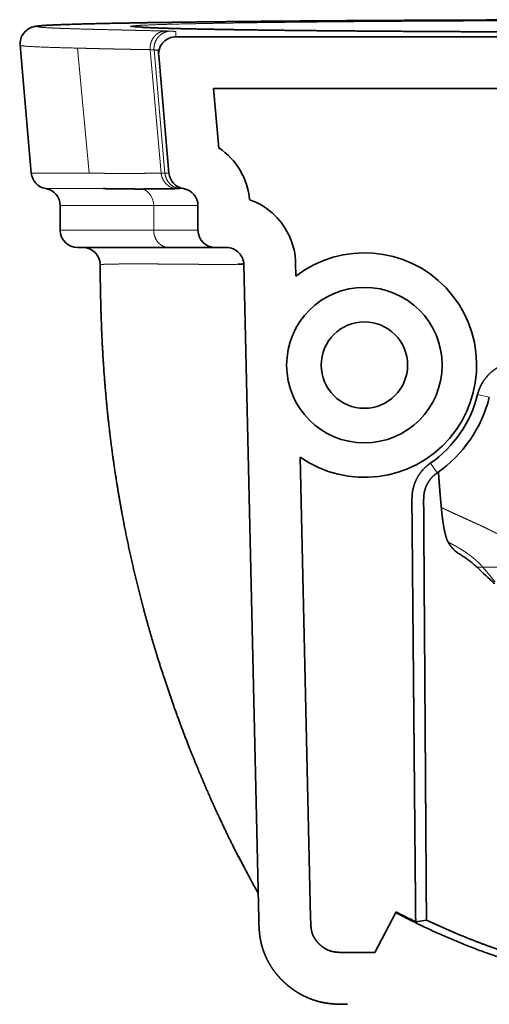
# Model space of a CAD drawing. Extents: x 25 to 383, y 51 to 280.
# Tile 7 of 11: x 307 to 334, y 199 to 256. Entities that reach past the tile are written whole.
import ezdxf

# ---------------------------------------------------------------- set-up
doc = ezdxf.new("R2010")
doc.units = 0
doc.layers.get('0').update_dxf_attribs({"lineweight": 13})

# ---------------------------------------------------------------- blocks, each defined once
blk = doc.blocks.new('BLOCK77')
at = {"color": 7, "lineweight": 35}
for p, q in [((-186.39, -39.44), (-189.63, -2.47)), ((-142.36, 0), (0, 0)), ((-146.55, -39.44), (-149.33, -7.61)), ((0, -15), (-133.63, -15)), ((-146.53, -61), (-173, -61)), ((-120.56, -255.29), (-124.89, -65.88)), ((-108.61, -121.67), (-105.57, -254.94))]:
    blk.add_line(p, q, dxfattribs=at)
at = {"color": 7, "lineweight": 35, "ltscale": 0.054566}
blk.add_line((-144.54, 0), (-142.36, 0), dxfattribs=at)
at = {"color": 7, "lineweight": 13}
for p, q in [((-169.65, -39.44), (-173.04, -3.27)), ((-152, -3.73), (-148.8, -39.45)), ((-150.87, -3.8), (-147.71, -39.44)), ((-178, -48.87), (-150.96, -48.87)), ((-178, -56), (-150.96, -56))]:
    blk.add_line(p, q, dxfattribs=at)
at = {"color": 7, "lineweight": 35, "ltscale": 0.054568}
blk.add_line((-149.33, -7.61), (-149.52, -5.44), dxfattribs=at)
at = {"color": 7, "lineweight": 35, "ltscale": 0.431303}
blk.add_line((-133.63, -15), (-132.13, -32.19), dxfattribs=at)
at = {"color": 7, "lineweight": 13, "ltscale": 0.369652}
blk.add_line((-171.61, -39.44), (-186.39, -39.44), dxfattribs=at)
at = {"color": 7, "lineweight": 13, "ltscale": 0.048922}
blk.add_line((-169.65, -39.44), (-171.61, -39.44), dxfattribs=at)
at = {"color": 7, "lineweight": 13, "ltscale": 0.002832}
blk.add_line((-147.6, -39.44), (-147.71, -39.44), dxfattribs=at)
at = {"color": 7, "lineweight": 13, "ltscale": 0.02628}
blk.add_line((-146.55, -39.44), (-147.6, -39.44), dxfattribs=at)
at = {"color": 7, "lineweight": 13, "ltscale": 0.363445}
blk.add_line((-182.2, -43.94), (-167.67, -43.94), dxfattribs=at)
at = {"color": 7, "lineweight": 13, "ltscale": 0.049494}
blk.add_line((-167.67, -43.94), (-165.69, -43.94), dxfattribs=at)
at = {"color": 7, "lineweight": 13, "ltscale": 0.002866}
blk.add_line((-143.57, -43.94), (-143.46, -43.94), dxfattribs=at)
at = {"color": 7, "lineweight": 13, "ltscale": 0.027839}
blk.add_line((-143.46, -43.94), (-142.35, -43.94), dxfattribs=at)
at = {"color": 7, "lineweight": 35, "ltscale": 0.178084}
for p, q in [((-178, -56), (-178, -48.87)), ((-138.15, -56), (-138.15, -48.87))]:
    blk.add_line(p, q, dxfattribs=at)
at = {"color": 7, "lineweight": 13, "ltscale": 0.320164}
blk.add_line((-150.96, -48.87), (-138.15, -48.87), dxfattribs=at)
at = {"color": 7, "lineweight": 13, "ltscale": 0.178084}
blk.add_line((-150.96, -56), (-150.96, -48.87), dxfattribs=at)
at = {"color": 7, "lineweight": 13, "ltscale": 0.320165}
blk.add_line((-138.15, -56), (-150.96, -56), dxfattribs=at)
at = {"color": 7, "lineweight": 35, "ltscale": 0.337851}
blk.add_line((-133.02, -61), (-146.53, -61), dxfattribs=at)
at = {"color": 7, "lineweight": 35, "ltscale": 0.081576}
blk.add_line((-133.15, -61), (-129.89, -61), dxfattribs=at)
at = {"color": 7, "lineweight": 35, "ltscale": 0.000485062}
blk.add_line((-133.02, -61), (-133.04, -61), dxfattribs=at)
at = {"color": 7, "lineweight": 35, "ltscale": 0.060814}
blk.add_line((-132.32, -61), (-129.89, -61), dxfattribs=at)
at = {"color": 7, "lineweight": 13, "ltscale": 0.000153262}
blk.add_line((-166.45, -65.98), (-166.44, -65.99), dxfattribs=at)
at = {"color": 7, "lineweight": 35, "ltscale": 4.51571e-05}
blk.add_line((-166.45, -65.98), (-166.45, -65.98), dxfattribs=at)
at = {"color": 7, "lineweight": 35, "ltscale": 0.003892}
blk.add_line((-166.43, -68.47), (-166.44, -68.31), dxfattribs=at)
at = {"color": 7, "lineweight": 35, "ltscale": 0.092268}
blk.add_line((-109.89, -65.54), (-109.81, -69.23), dxfattribs=at)
at = {"color": 7, "lineweight": 13, "ltscale": 0.086985}
blk.add_line((-57.24, -103.48), (-53.86, -104.32), dxfattribs=at)
at = {"color": 7, "lineweight": 13, "ltscale": 0.085311}
blk.add_line((-70.92, -123.42), (-68.98, -126.23), dxfattribs=at)
at = {"color": 7, "lineweight": 13, "ltscale": 0.042473}
blk.add_line((-55.7, -153.52), (-57.4, -153.52), dxfattribs=at)
at = {"color": 7, "lineweight": 13, "ltscale": 0.137149}
blk.add_line((-52.16, -157.71), (-55.7, -153.52), dxfattribs=at)
at = {"color": 7, "lineweight": 13, "ltscale": 0.349474}
blk.add_line((-55.7, -153.52), (-41.72, -153.52), dxfattribs=at)
at = {"color": 7, "lineweight": 35, "ltscale": 0.32615}
blk.add_line((-80.95, -253.46), (-87.03, -265), dxfattribs=at)
at = {"color": 7, "lineweight": 35, "ltscale": 0.006551}
blk.add_line((-80.82, -253.22), (-80.95, -253.46), dxfattribs=at)
at = {"color": 7, "lineweight": 35, "ltscale": 0.078855}
blk.add_line((-75.16, -256.11), (-72.04, -255.61), dxfattribs=at)
at = {"color": 7, "lineweight": 35, "ltscale": 0.006833}
blk.add_line((-72.04, -255.61), (-72.05, -255.33), dxfattribs=at)
at = {"color": 7, "lineweight": 35, "ltscale": 0.197506}
blk.add_line((-94.93, -265), (-87.03, -265), dxfattribs=at)
at = {"color": 7, "lineweight": 35, "ltscale": 0.002594}
blk.add_line((-95.02, -279.95), (-94.93, -280), dxfattribs=at)
at = {"color": 7, "lineweight": 35}
for radius in [22.5, 12.5]:
    blk.add_circle((-90.01, -95.01), radius, dxfattribs=at)
at = {"color": 7, "lineweight": 13}
for centre, radius, start, end in [((-157.54, -18.88), 21.96, 79.4686, 89.9754), ((-148.23, -50.69), 52.38, 87.5102, 89.1599), ((-153.52, -36.09), 32.4, 85.2955, 87.3053), ((-147.31, -119.13), 79.7, 90.2914, 91.0713), ((-171.45, -66), 5, 0.0909, 3.0074), ((-166.43, -65.97), 0.0227, 223.8732, 265.5808), ((-128.66, 27.23), 93.1, 270.643, 271.2211)]:
    blk.add_arc(centre, radius, start, end, dxfattribs=at)
at = {"color": 7, "lineweight": 35}
for centre, radius, start, end in [((-144.54, -5), 5, 90.0014, 180.032), ((-144.54, -5), 5, 180.0311, 184.9839), ((-143.15, -48.87), 20, 4.9768, 56.5511), ((-181.41, -39), 5, 184.9999, 260.9002), ((-141.57, -39), 5, 185, 260.8996), ((-183, -48.87), 5, 0, 80.8999), ((-143.17, -124.34), 80.41, 90.2876, 91.0658), ((-143.15, -48.87), 5, 0, 80.8996), ((-129.89, -66), 20, 45.6631, 70.5449), ((-129.89, -66), 20, 1.302, 45.6649), ((-173, -56), 5, 180, 270), ((-133.15, -56), 5, 180, 270), ((-171.45, -66), 5, 0.206, 89.9642), ((-129.89, -66), 5, 45.6672, 90.0001), ((-129.89, -66), 5, 1.3033, 45.6691), ((-90.01, -95.01), 32.5, 235.1008, 127.5152), ((336.02, -64.61), 502.47, 180.1566, 180.4401), ((-105.71, -67.45), 60.73, 179.8867, 180.81), ((-90.42, -95.37), 34.16, 304.8022, 346.26), ((-90.42, -95.26), 37.67, 304.6922, 346.0733), ((-75.04, -172.38), 25.83, 46.9263, 48.2961), ((-74.87, -172.2), 25.58, 46.9183, 48.0369), ((-1100.65, -1270.39), 1528.32, 46.69182, 46.95211), ((143.53, -99.87), 302.87, 206.9466, 208.3684), ((95.53, -126.08), 248.18, 208.8197, 209.3799), ((23.77, -54.71), 224.39, 242.2161, 243.8395)]:
    blk.add_arc(centre, radius, start, end, dxfattribs=at)
at = {"color": 7, "lineweight": 13}
blk.add_ellipse((-155.38, -48.87), major_axis=(0, -5), ratio=0.884484, start_param=1.570924, end_param=2.88313, dxfattribs=at)
at = {"color": 7, "lineweight": 35}
for points, degree, knots in [([(0, 4.95), (-0.85, 4.95), (-2.54, 4.95), (-5.09, 4.95), (-7.63, 4.95), (-10.17, 4.95), (-12.71, 4.95), (-15.24, 4.94), (-17.77, 4.94), (-20.29, 4.94), (-22.81, 4.94), (-25.33, 4.93), (-27.84, 4.93), (-30.34, 4.92), (-32.83, 4.92), (-35.31, 4.91), (-37.79, 4.91), (-40.25, 4.9), (-42.7, 4.9), (-45.15, 4.89), (-47.58, 4.88), (-50, 4.88), (-52.41, 4.87), (-54.8, 4.86), (-57.19, 4.85), (-59.55, 4.84), (-61.91, 4.84), (-64.24, 4.83), (-66.57, 4.82), (-68.87, 4.81), (-71.17, 4.8), (-73.44, 4.79), (-75.7, 4.78), (-77.94, 4.77), (-80.16, 4.75), (-82.36, 4.74), (-84.55, 4.73), (-86.71, 4.72), (-88.86, 4.71), (-90.99, 4.69), (-93.09, 4.68), (-95.18, 4.67), (-97.25, 4.65), (-99.29, 4.64), (-101.32, 4.63), (-103.32, 4.61), (-105.31, 4.6), (-107.27, 4.58), (-109.2, 4.57), (-111.12, 4.55), (-113.02, 4.54), (-114.89, 4.52), (-116.74, 4.5), (-118.56, 4.49), (-120.36, 4.47), (-122.14, 4.46), (-123.9, 4.44), (-125.63, 4.42), (-127.34, 4.4), (-129.03, 4.39), (-130.69, 4.37), (-132.32, 4.35), (-133.94, 4.33), (-135.53, 4.32), (-137.09, 4.3), (-138.63, 4.28), (-140.14, 4.26), (-141.63, 4.24), (-143.1, 4.22), (-144.54, 4.2), (-145.95, 4.18), (-147.35, 4.16), (-148.71, 4.15), (-150.05, 4.13), (-151.37, 4.11), (-152.66, 4.09), (-153.92, 4.07), (-155.16, 4.05), (-156.38, 4.02), (-157.57, 4), (-158.73, 3.98), (-159.87, 3.96), (-160.99, 3.94), (-162.08, 3.92), (-163.14, 3.9), (-164.18, 3.88), (-165.19, 3.86), (-166.18, 3.84), (-167.14, 3.81), (-168.08, 3.79), (-168.99, 3.77), (-169.87, 3.75), (-170.74, 3.73), (-171.57, 3.71), (-172.38, 3.68), (-173.17, 3.66), (-173.93, 3.64), (-174.67, 3.62), (-175.38, 3.59), (-176.06, 3.57), (-176.72, 3.55), (-177.36, 3.53), (-177.97, 3.5), (-178.56, 3.48), (-179.12, 3.46), (-179.66, 3.43), (-180.17, 3.41), (-180.66, 3.39), (-181.13, 3.36), (-181.57, 3.34), (-181.99, 3.32), (-182.38, 3.29), (-182.76, 3.27), (-183.15, 3.24), (-183.57, 3.21), (-184, 3.17), (-184.4, 3.13), (-184.82, 3.07), (-185.31, 3), (-185.93, 2.86), (-187.16, 2.42), (-189.08, 0.95), (-189.74, -1.18), (-189.63, -2.47)], 3, [0, 0, 0, 0, 2.542089, 5.085657, 7.627975, 10.168783, 12.706543, 15.240865, 17.771089, 20.296563, 22.816638, 25.330679, 27.838056, 30.338149, 32.830346, 35.314044, 37.788647, 40.25357, 42.70827, 45.152148, 47.584655, 50.005248, 52.413401, 54.808595, 57.190325, 59.558096, 61.911481, 64.249958, 66.573069, 68.880366, 71.171415, 73.445792, 75.703088, 77.942905, 80.164905, 82.368671, 84.553841, 86.720068, 88.86702, 90.994373, 93.101821, 95.189067, 97.255939, 99.30207, 101.32721, 103.331114, 105.313541, 107.274258, 109.213036, 111.129654, 113.024004, 114.895778, 116.744777, 118.570816, 120.373714, 122.153305, 123.909431, 125.641947, 127.350929, 129.036036, 130.69714, 132.334123, 133.946869, 135.535274, 137.099235, 138.63866, 140.153715, 141.644066, 143.109637, 144.550354, 145.966152, 147.356969, 148.722748, 150.063437, 151.379487, 152.670362, 153.936025, 155.17644, 156.391575, 157.581403, 158.7459, 159.885045, 160.999574, 162.088726, 163.152488, 164.190851, 165.203808, 166.191358, 167.1535, 168.090234, 169.00258, 169.889528, 170.751079, 171.587232, 172.399085, 173.185551, 173.946632, 174.682329, 175.394158, 176.080613, 176.741697, 177.37741, 177.990346, 178.577926, 179.140151, 179.677019, 180.191555, 180.680748, 181.147557, 181.589031, 182.009423, 182.404491, 182.780529, 183.131265, 183.597959, 184.028018, 184.429264, 184.815493, 185.29537, 185.929341, 186.701103, 189.201228, 192.883483, 192.883483, 192.883483, 192.883483]), ([(0, 1.34), (-3.84, 1.34), (-7.69, 1.34), (-11.53, 1.35), (-19.11, 1.35), (-26.7, 1.37), (-30.44, 1.37), (-41.89, 1.4), (-53.34, 1.44), (-61.05, 1.47), (-76.83, 1.56), (-92.62, 1.67), (-100.7, 1.74), (-112.6, 1.85), (-124.5, 2.01), (-128.32, 2.07), (-133.89, 2.16), (-139.46, 2.27), (-141.21, 2.31), (-143.99, 2.37), (-146.77, 2.45), (-147.81, 2.48), (-149.4, 2.53), (-151, 2.59), (-151.56, 2.61), (-152.37, 2.65), (-153.18, 2.69), (-153.44, 2.7), (-153.78, 2.72), (-154.12, 2.74), (-154.21, 2.74), (-154.32, 2.75), (-154.44, 2.76), (-154.47, 2.76), (-154.52, 2.77), (-154.58, 2.77), (-154.6, 2.77), (-154.62, 2.77), (-154.65, 2.78), (-154.66, 2.78), (-154.67, 2.78), (-154.68, 2.78), (-154.68, 2.78), (-154.68, 2.78), (-154.69, 2.78)], 5, [0, 0, 0, 0, 0, 0, 19.212592, 19.212592, 19.212592, 37.928944, 37.928944, 37.928944, 76.463016, 76.463016, 76.463016, 116.858236, 116.858236, 116.858236, 135.967655, 135.967655, 135.967655, 144.707272, 144.707272, 144.707272, 149.891539, 149.891539, 149.891539, 152.682483, 152.682483, 152.682483, 153.961351, 153.961351, 153.961351, 154.393335, 154.393335, 154.393335, 154.547623, 154.547623, 154.547623, 154.654141, 154.654141, 154.654141, 154.682212, 154.682212, 154.682212, 154.701911, 154.701911, 154.701911, 154.701911, 154.701911, 154.701911]), ([(-149.52, -3.96), (-149.54, -3.77), (-149.54, -3.51), (-149.54, -3.75), (-149.54, -3.84), (-149.54, -3.93), (-149.54, -4.01), (-149.54, -4.07), (-149.54, -4.14), (-149.54, -4.2), (-149.54, -4.27), (-149.54, -4.34), (-149.54, -4.4), (-149.54, -4.47), (-149.54, -4.54), (-149.54, -4.6), (-149.54, -4.67), (-149.54, -4.74), (-149.54, -4.8), (-149.54, -4.87), (-149.54, -4.94), (-149.54, -4.98), (-149.54, -5)], 3, [0, 0, 0, 0, 0.3226, 0.437459, 0.530137, 0.622815, 0.689164, 0.755513, 0.821862, 0.888211, 0.95456, 1.020909, 1.087258, 1.153607, 1.22027, 1.286932, 1.353595, 1.420257, 1.486919, 1.553582, 1.620244, 1.686907, 1.686907, 1.686907, 1.686907]), ([(-165.69, -43.94), (-165.47, -43.94), (-165.26, -43.94), (-165.08, -43.95), (-164.66, -43.96), (-164.24, -43.97), (-164.03, -43.97), (-163.62, -43.98), (-163.21, -43.98), (-163, -43.99), (-162.6, -44), (-162.19, -44), (-161.99, -44), (-160.94, -44.02), (-159.9, -44.03), (-159.22, -44.04), (-157.98, -44.04), (-156.73, -44.05), (-156.32, -44.05), (-155.51, -44.05), (-154.69, -44.05), (-154.27, -44.05), (-153.45, -44.05), (-152.62, -44.04), (-152.16, -44.04), (-150.89, -44.03), (-149.61, -44.02), (-148.73, -44.01), (-147.4, -43.99), (-146.04, -43.97), (-145.59, -43.96), (-145.13, -43.96), (-144.67, -43.95)], 5, [0, 0, 0, 0, 0, 0, 4.377269, 4.377269, 4.377269, 8.598003, 8.598003, 8.598003, 12.814723, 12.814723, 12.814723, 17.031443, 17.031443, 17.031443, 34.518132, 34.518132, 34.518132, 42.944547, 42.944547, 42.944547, 51.376917, 51.376917, 51.376917, 59.62053, 59.62053, 59.62053, 76.543456, 76.543456, 76.543456, 85.053626, 85.053626, 85.053626, 85.053626, 85.053626, 85.053626]), ([(-166.44, -68.31), (-166.43, -68.6), (-166.43, -69.19), (-166.42, -70.07), (-166.41, -70.96), (-166.4, -71.85), (-166.38, -72.72), (-166.37, -73.58), (-166.35, -74.43), (-166.33, -75.29), (-166.31, -76.14), (-166.29, -76.97), (-166.27, -77.78), (-166.25, -78.5), (-166.24, -79.14), (-166.22, -79.67), (-166.2, -80.21), (-166.18, -80.8), (-166.16, -81.45), (-166.13, -82.23), (-166.1, -83.09), (-166.07, -84.03), (-166.03, -84.98), (-165.99, -85.94), (-165.94, -86.92), (-165.9, -87.91), (-165.85, -88.92), (-165.79, -89.94), (-165.73, -90.99), (-165.67, -92.05), (-165.61, -93.13), (-165.54, -94.18), (-165.48, -95.16), (-165.41, -96.09), (-165.35, -96.98), (-165.28, -97.88), (-165.22, -98.68), (-165.17, -99.38), (-165.12, -99.98), (-165.07, -100.59), (-165.02, -101.2), (-164.97, -101.82), (-164.92, -102.44), (-164.86, -103.07), (-164.81, -103.7), (-164.75, -104.35), (-164.69, -105.01), (-164.62, -105.67), (-164.56, -106.33), (-164.5, -107), (-164.43, -107.67), (-164.36, -108.34), (-164.3, -108.96), (-164.23, -109.57), (-164.17, -110.17), (-164.1, -110.84), (-164.03, -111.51), (-163.95, -112.18), (-163.87, -112.85), (-163.8, -113.53), (-163.72, -114.21), (-163.63, -114.94), (-163.54, -115.7), (-163.44, -116.51), (-163.33, -117.33), (-163.23, -118.15), (-163.12, -118.97), (-163.01, -119.8), (-162.9, -120.64), (-162.77, -121.57), (-162.63, -122.59), (-162.46, -123.78), (-162.27, -125.06), (-162.07, -126.41), (-161.86, -127.78), (-161.66, -129.04), (-161.47, -130.21), (-161.3, -131.27), (-161.12, -132.33), (-160.93, -133.41), (-160.74, -134.49), (-160.55, -135.59), (-160.35, -136.68), (-160.17, -137.7), (-160, -138.61), (-159.85, -139.41), (-159.7, -140.21), (-159.54, -141.01), (-159.39, -141.81), (-159.23, -142.62), (-159.07, -143.44), (-158.9, -144.25), (-158.73, -145.08), (-158.56, -145.9), (-158.39, -146.73), (-158.22, -147.55), (-158.04, -148.39), (-157.86, -149.22), (-157.68, -150.05), (-157.49, -150.89), (-157.25, -151.96), (-156.96, -153.26), (-156.6, -154.78), (-156.24, -156.3), (-155.87, -157.83), (-155.5, -159.36), (-155.11, -160.89), (-154.72, -162.43), (-154.32, -163.96), (-153.97, -165.27), (-153.68, -166.36), (-153.45, -167.22), (-153.22, -168.07), (-152.98, -168.93), (-152.74, -169.78), (-152.5, -170.64), (-152.26, -171.49), (-152.02, -172.34), (-151.77, -173.19), (-151.53, -174.04), (-151.28, -174.89), (-151.03, -175.73), (-150.77, -176.58), (-150.52, -177.42), (-150.26, -178.26), (-149.98, -179.18), (-149.67, -180.19), (-149.32, -181.28), (-148.98, -182.36), (-148.62, -183.47), (-148.26, -184.6), (-147.88, -185.76), (-147.5, -186.9), (-147.11, -188.05), (-146.73, -189.18), (-146.34, -190.31), (-145.95, -191.43), (-145.55, -192.58), (-145.13, -193.76), (-144.7, -194.97), (-144.26, -196.17), (-143.83, -197.35), (-143.41, -198.5), (-142.99, -199.63), (-142.57, -200.75), (-142.14, -201.86), (-141.72, -202.96), (-141.3, -204.05), (-140.88, -205.13), (-140.48, -206.15), (-140.1, -207.1), (-139.74, -208), (-139.39, -208.89), (-139.03, -209.77), (-138.67, -210.64), (-138.31, -211.51), (-137.96, -212.37), (-137.61, -213.2), (-137.28, -214), (-136.95, -214.77), (-136.63, -215.53), (-136.3, -216.29), (-135.98, -217.04), (-135.66, -217.79), (-135.33, -218.53), (-135.02, -219.25), (-134.71, -219.95), (-134.41, -220.64), (-134.1, -221.31), (-133.8, -221.99), (-133.5, -222.66), (-133.2, -223.32), (-132.89, -223.99), (-132.6, -224.64), (-132.3, -225.27), (-132.02, -225.89), (-131.73, -226.51), (-131.44, -227.12), (-131.15, -227.73), (-130.86, -228.34), (-130.58, -228.95), (-130.28, -229.57), (-129.97, -230.22), (-129.64, -230.88), (-129.32, -231.54), (-128.95, -232.3), (-128.54, -233.14), (-128.14, -233.93), (-127.81, -234.6), (-127.55, -235.13), (-127.28, -235.65), (-127.02, -236.18), (-126.75, -236.69), (-126.48, -237.23), (-126.25, -237.68), (-125.72, -238.69), (-126.2, -237.77), (-126.46, -237.12)], 3, [0, 0, 0, 0, 0.873384, 1.763332, 2.638627, 3.547914, 4.41545, 5.262292, 6.117447, 6.971239, 7.845694, 8.664042, 9.460658, 10.294431, 10.822459, 11.364523, 11.898847, 12.432682, 13.144683, 13.855807, 14.775315, 15.709391, 16.668356, 17.62606, 18.607927, 19.60459, 20.610948, 21.62965, 22.6848, 23.751768, 24.826006, 25.913578, 26.90469, 27.793263, 28.693078, 29.596049, 30.498154, 31.098577, 31.698652, 32.311323, 32.923625, 33.546686, 34.169361, 34.799572, 35.429404, 36.087174, 36.744547, 37.409284, 38.073595, 38.746711, 39.419402, 40.10085, 40.781881, 41.272221, 41.935194, 42.604182, 43.279399, 43.954167, 44.635996, 45.317376, 46.005258, 46.692703, 47.50093, 48.317181, 49.13986, 49.968003, 50.80323, 51.637803, 52.479592, 53.328835, 54.449053, 55.583907, 56.940204, 58.311675, 59.693914, 61.087738, 62.151918, 63.22578, 64.308315, 65.400837, 66.502255, 67.61132, 68.726872, 69.848706, 70.698572, 71.504665, 72.314812, 73.129137, 73.948089, 74.77193, 75.600995, 76.435381, 77.274731, 78.116012, 78.960184, 79.807016, 80.656558, 81.508792, 82.363695, 83.221187, 84.081232, 85.651898, 87.209377, 88.773799, 90.344291, 91.920391, 93.501255, 95.08635, 96.67471, 98.265451, 99.152837, 100.040555, 100.928369, 101.81613, 102.703668, 103.590851, 104.47753, 105.363554, 106.248786, 107.133062, 108.016259, 108.898234, 109.778869, 110.658002, 111.535519, 112.410828, 113.556052, 114.69727, 115.83471, 116.967846, 118.188961, 119.404614, 120.614925, 121.819625, 123.018588, 124.211426, 125.397996, 126.576474, 127.873059, 129.157168, 130.431504, 131.695634, 132.910958, 134.11772, 135.316197, 136.505441, 137.684869, 138.853293, 140.01125, 141.157673, 142.129122, 143.091912, 144.04932, 144.999863, 145.945738, 146.884371, 147.816924, 148.742739, 149.58206, 150.415696, 151.244408, 152.067961, 152.884152, 153.700132, 154.509516, 155.313611, 156.065283, 156.811539, 157.552139, 158.29255, 159.025983, 159.759221, 160.487256, 161.209397, 161.900145, 162.585232, 163.265217, 163.945026, 164.618368, 165.291462, 165.95868, 166.625674, 167.371827, 168.111769, 168.84518, 169.578244, 170.621333, 171.653147, 172.251325, 172.84343, 173.431535, 174.019384, 174.602807, 175.185992, 175.763266, 176.340328, 177.57458, 177.57458, 177.57458, 177.57458]), ([(-124.9, -65.7), (-124.98, -65.71), (-125.05, -65.71), (-125.12, -65.72), (-125.19, -65.74), (-125.24, -65.75), (-125.25, -65.76), (-125.27, -65.76), (-125.29, -65.77), (-125.3, -65.77), (-125.34, -65.79), (-125.42, -65.8), (-125.48, -65.8), (-125.67, -65.82), (-125.96, -65.83), (-126.16, -65.84), (-126.4, -65.85), (-126.67, -65.85)], 5, [0, 0, 0, 0, 0, 0, 7.980092, 7.980092, 7.980092, 10.726942, 10.726942, 10.726942, 13.413018, 13.413018, 13.413018, 18.77963, 18.77963, 18.77963, 26.832708, 26.832708, 26.832708, 26.832708, 26.832708, 26.832708]), ([(-45.11, -94.01), (-46.11, -94.01), (-47.11, -94.11), (-48.09, -94.31), (-49.36, -94.7), (-50.57, -95.26), (-50.87, -95.4), (-52.33, -96.2), (-53.65, -97.23), (-54.6, -98.19), (-55.8, -99.81), (-56.64, -101.61), (-56.88, -102.22), (-57.08, -102.85), (-57.24, -103.48)], 5, [0, 0, 0, 0, 0, 0, 10.113949, 10.113949, 10.113949, 13.487903, 13.487903, 13.487903, 27.006276, 27.006276, 27.006276, 33.693284, 33.693284, 33.693284, 33.693284, 33.693284, 33.693284]), ([(-75.16, -256.11), (-75.17, -254.76), (-75.18, -253.41), (-75.2, -252.06), (-75.21, -250.53), (-75.22, -249.01), (-75.23, -248.73), (-75.23, -248.37), (-75.23, -248.01), (-75.23, -247.82), (-75.24, -247.46), (-75.24, -247.1), (-75.24, -246.92), (-75.25, -246.62), (-75.25, -246.3), (-75.25, -246.2), (-75.26, -245.44), (-75.26, -244.69), (-75.27, -244.06), (-75.27, -243.37), (-75.28, -242.68), (-75.28, -242.63), (-75.28, -242.5), (-75.28, -242.38), (-75.28, -242.32), (-75.29, -242.05), (-75.29, -241.76), (-75.29, -241.52), (-75.3, -240.97), (-75.3, -240.4), (-75.3, -240.06), (-75.31, -239.62), (-75.31, -239.21), (-75.31, -239.1), (-75.32, -238.93), (-75.32, -238.78), (-75.32, -238.72), (-75.32, -238.62), (-75.32, -238.52), (-75.32, -238.47), (-75.33, -237.12), (-75.34, -235.77), (-75.36, -234.47), (-75.37, -233.02), (-75.38, -231.56), (-75.38, -231.4), (-75.39, -230.82), (-75.39, -230.26), (-75.4, -229.85), (-75.41, -228.67), (-75.42, -227.53), (-75.43, -226.8), (-75.43, -225.75), (-75.44, -224.66), (-75.45, -224.35), (-75.46, -222.55), (-75.48, -220.75), (-75.5, -218.69), (-75.59, -208.15), (-75.69, -197.55), (-75.77, -188.28), (-75.91, -172.96), (-76.05, -157.69), (-76.1, -151.65), (-76.16, -145.04), (-76.22, -138.42), (-76.23, -137.82), (-76.24, -136.68), (-76.25, -135.55), (-76.25, -135.01), (-76.25, -134.18), (-76.23, -133.35), (-76.22, -133.05), (-76.18, -132.45), (-76.12, -131.86), (-76.07, -131.56), (-75.77, -129.92), (-75.2, -128.33), (-74.54, -127.1), (-73.43, -125.58), (-72.07, -124.3), (-71.7, -123.99), (-71.32, -123.7), (-70.92, -123.42)], 5, [0, 0, 0, 0, 0, 0, 11.642541, 11.642541, 11.642541, 13.131958, 13.131958, 13.131958, 14.797076, 14.797076, 14.797076, 16.462195, 16.462195, 16.462195, 17.553778, 17.553778, 17.553778, 22.975705, 22.975705, 22.975705, 23.493734, 23.493734, 23.493734, 23.995118, 23.995118, 23.995118, 25.560176, 25.560176, 25.560176, 27.655829, 27.655829, 27.655829, 28.521455, 28.521455, 28.521455, 28.954285, 28.954285, 28.954285, 29.387114, 29.387114, 29.387114, 40.545346, 40.545346, 40.545346, 41.89983, 41.89983, 41.89983, 45.51251, 45.51251, 45.51251, 52.60862, 52.60862, 52.60862, 54.881514, 54.881514, 54.881514, 68.070719, 68.070719, 68.070719, 145.111801, 145.111801, 145.111801, 195.796282, 195.796282, 195.796282, 200.84923, 200.84923, 200.84923, 205.342595, 205.342595, 205.342595, 207.868221, 207.868221, 207.868221, 210.343513, 210.343513, 210.343513, 221.933289, 221.933289, 221.933289, 225.988949, 225.988949, 225.988949, 225.988949, 225.988949, 225.988949]), ([(-72.05, -255.33), (-72.07, -252.18), (-72.09, -249.02), (-72.11, -245.74), (-72.16, -239.06), (-72.2, -232.26), (-72.23, -228.74), (-72.26, -223.48), (-72.3, -218.38), (-72.31, -216.6), (-72.34, -211.21), (-72.38, -205.81), (-72.4, -202.08), (-72.46, -194.38), (-72.51, -186.52), (-72.54, -182.42), (-72.58, -175.6), (-72.63, -168.98), (-72.65, -166.26), (-72.68, -161.04), (-72.72, -155.81), (-72.78, -146.9), (-72.8, -143.53), (-72.82, -140.16), (-72.84, -137.62), (-72.85, -136.21), (-72.86, -134.79), (-72.86, -134.2), (-72.86, -133.54), (-72.81, -132.89), (-72.8, -132.81), (-72.79, -132.67), (-72.77, -132.52), (-72.76, -132.45), (-72.66, -131.65), (-72.46, -130.87), (-72.21, -130.18), (-71.57, -128.85), (-70.68, -127.68), (-70.17, -127.15), (-69.6, -126.66), (-69, -126.24), (-68.99, -126.23), (-68.99, -126.23), (-68.98, -126.23)], 5, [0, 0, 0, 0, 0, 0, 22.91977, 22.91977, 22.91977, 46.353154, 46.353154, 46.353154, 59.298786, 59.298786, 59.298786, 85.52851, 85.52851, 85.52851, 112.605602, 112.605602, 112.605602, 132.129705, 132.129705, 132.129705, 150.565299, 150.565299, 150.565299, 156.602691, 156.602691, 156.602691, 160.860504, 160.860504, 160.860504, 161.391755, 161.391755, 161.391755, 161.923006, 161.923006, 161.923006, 167.238408, 167.238408, 167.238408, 172.55878, 172.55878, 172.55878, 172.610349, 172.610349, 172.610349, 172.610349, 172.610349, 172.610349]), ([(-68.58, -125.94), (-68.54, -126.48), (-68.51, -127.01), (-68.47, -127.51), (-68.42, -128.15), (-68.38, -128.78), (-68.37, -128.92), (-68.35, -129.1), (-68.34, -129.27), (-68.34, -129.29), (-68.33, -129.38), (-68.33, -129.46), (-68.32, -129.51), (-68.32, -129.58), (-68.31, -129.66), (-68.31, -129.69), (-68.29, -129.91), (-68.27, -130.12), (-68.26, -130.35), (-68.22, -130.75), (-68.19, -131.14), (-68.18, -131.34), (-68.14, -131.76), (-68.11, -132.16), (-68.09, -132.36), (-68.06, -132.73), (-68.03, -133.1), (-68.01, -133.32), (-67.94, -134.04), (-67.88, -134.74), (-67.84, -135.25), (-67.79, -135.75), (-67.75, -136.23)], 5, [0, 0, 0, 0, 0, 0, 7.148096, 7.148096, 7.148096, 9.351122, 9.351122, 9.351122, 9.828261, 9.828261, 9.828261, 10.709572, 10.709572, 10.709572, 11.145582, 11.145582, 11.145582, 14.07479, 14.07479, 14.07479, 17.612491, 17.612491, 17.612491, 21.084511, 21.084511, 21.084511, 24.40955, 24.40955, 24.40955, 34.631066, 34.631066, 34.631066, 34.631066, 34.631066, 34.631066]), ([(-65.79, -146.22), (-65.93, -145.99), (-66.06, -145.7), (-66.19, -145.34), (-66.44, -144.57), (-66.68, -143.61), (-66.79, -143.12), (-66.9, -142.57), (-67.01, -141.99), (-67.01, -141.98), (-67.02, -141.95), (-67.02, -141.92), (-67.03, -141.9), (-67.03, -141.87), (-67.04, -141.84), (-67.04, -141.83), (-67.05, -141.79), (-67.05, -141.74), (-67.06, -141.72), (-67.1, -141.47), (-67.14, -141.23), (-67.18, -140.96), (-67.33, -140), (-67.47, -138.93), (-67.57, -138.07), (-67.66, -137.17), (-67.75, -136.23)], 5, [0, 0, 0, 0, 0, 0, 13.584475, 13.584475, 13.584475, 25.895858, 25.895858, 25.895858, 26.171129, 26.171129, 26.171129, 26.459044, 26.459044, 26.459044, 26.766021, 26.766021, 26.766021, 27.3418, 27.3418, 27.3418, 31.819641, 31.819641, 31.819641, 46.043669, 46.043669, 46.043669, 46.043669, 46.043669, 46.043669]), ([(-63.05, -149.32), (-63.32, -149.15), (-63.59, -148.95), (-63.87, -148.71), (-64.19, -148.39), (-64.52, -148.01), (-64.58, -147.94), (-64.69, -147.81), (-64.79, -147.68), (-64.85, -147.61), (-65.07, -147.32), (-65.29, -147.01), (-65.45, -146.76), (-65.62, -146.5), (-65.79, -146.22)], 5, [0, 0, 0, 0, 0, 0, 26.271123, 26.271123, 26.271123, 31.529685, 31.529685, 31.529685, 36.789906, 36.789906, 36.789906, 52.648246, 52.648246, 52.648246, 52.648246, 52.648246, 52.648246]), ([(-57.86, -153.1), (-57.98, -153), (-58.21, -152.79), (-58.57, -152.48), (-58.94, -152.18), (-59.31, -151.89), (-59.69, -151.6), (-60.08, -151.31), (-60.48, -151.01), (-60.93, -150.7), (-61.42, -150.36), (-61.95, -150.01), (-62.5, -149.66), (-62.86, -149.43), (-63.05, -149.32)], 3, [0, 0, 0, 0, 0.473068, 0.945382, 1.41745, 1.890697, 2.3676, 2.851823, 3.348013, 3.857268, 4.487946, 5.130289, 5.779911, 6.432584, 6.432584, 6.432584, 6.432584]), ([(-121.91, -245.72), (-121.92, -245.73), (-121.92, -245.75), (-121.92, -245.89), (-122.13, -245.35), (-122.3, -245.12), (-122.62, -244.47), (-122.85, -244.04), (-122.97, -243.77)], 3, [0, 0, 0, 0, 0.037032, 0.059521, 0.393795, 0.804638, 1.411346, 2.323192, 2.323192, 2.323192, 2.323192]), ([(-80.95, -253.46), (-66.94, -260.84), (-52.3, -267.01), (-37, -271.68), (-20.17, -274.51), (-3.25, -274.97), (-2.17, -274.99), (-1.08, -275), (0, -275)], 5, [0, 0, 0, 0, 0, 0, 111.919152, 111.919152, 111.919152, 119.565496, 119.565496, 119.565496, 119.565496, 119.565496, 119.565496]), ([(-120.56, -255.29), (-120.56, -255.51), (-120.55, -255.73), (-120.55, -255.97), (-120.53, -256.48), (-120.52, -256.98), (-120.51, -257.26), (-120.49, -257.68), (-120.46, -258.09), (-120.45, -258.22), (-120.43, -258.48), (-120.41, -258.74), (-120.4, -258.87), (-120.38, -259.12), (-120.35, -259.37), (-120.34, -259.49), (-120.29, -259.96), (-120.22, -260.44), (-120.17, -260.79), (-120.07, -261.37), (-119.95, -261.94), (-119.9, -262.16), (-119.82, -262.49), (-119.74, -262.82), (-119.71, -262.93), (-119.65, -263.14), (-119.59, -263.36), (-119.56, -263.47), (-119.4, -264.01), (-119.22, -264.54), (-119.07, -264.96), (-118.82, -265.59), (-118.55, -266.21), (-118.46, -266.42), (-118.26, -266.83), (-118.06, -267.24), (-117.95, -267.44), (-117.62, -268.05), (-117.27, -268.65), (-117.03, -269.04), (-116.64, -269.63), (-116.24, -270.2), (-116.1, -270.39), (-115.81, -270.77), (-115.52, -271.14), (-115.37, -271.32), (-115.14, -271.6), (-114.9, -271.87), (-114.82, -271.96), (-114.66, -272.14), (-114.5, -272.32), (-114.42, -272.41), (-114.17, -272.67), (-113.92, -272.93), (-113.75, -273.1), (-113.41, -273.44), (-113.06, -273.76), (-112.88, -273.92), (-112.61, -274.16), (-112.34, -274.4), (-112.25, -274.47), (-112.07, -274.63), (-111.88, -274.78), (-111.79, -274.85), (-111.6, -275), (-111.42, -275.15), (-111.32, -275.22), (-111.13, -275.37), (-110.93, -275.51), (-110.84, -275.58), (-110.55, -275.78), (-110.26, -275.99), (-110.06, -276.12), (-109.66, -276.38), (-109.26, -276.63), (-109.06, -276.75), (-108.76, -276.93), (-108.45, -277.1), (-108.35, -277.16), (-108.14, -277.27), (-107.93, -277.38), (-107.83, -277.43), (-107.52, -277.59), (-107.2, -277.74), (-106.99, -277.84), (-106.57, -278.03), (-106.15, -278.21), (-105.93, -278.3), (-105.51, -278.47), (-105.07, -278.63), (-104.86, -278.7), (-104.53, -278.81), (-104.2, -278.92), (-104.09, -278.95), (-103.87, -279.02), (-103.65, -279.08), (-103.54, -279.11), (-103.21, -279.2), (-102.88, -279.28), (-102.65, -279.34), (-102.2, -279.44), (-101.74, -279.53), (-101.51, -279.57), (-100.52, -279.74), (-99.52, -279.86), (-98.76, -279.92), (-97.53, -279.98), (-96.3, -280), (-95.85, -280), (-95.39, -280), (-94.93, -280)], 5, [0, 0, 0, 0, 0, 0, 1.584109, 1.584109, 1.584109, 3.561775, 3.561775, 3.561775, 4.486288, 4.486288, 4.486288, 5.4108, 5.4108, 5.4108, 6.274975, 6.274975, 6.274975, 8.784632, 8.784632, 8.784632, 10.386817, 10.386817, 10.386817, 11.182828, 11.182828, 11.182828, 11.978839, 11.978839, 11.978839, 15.158148, 15.158148, 15.158148, 16.758825, 16.758825, 16.758825, 18.37667, 18.37667, 18.37667, 21.660418, 21.660418, 21.660418, 23.329198, 23.329198, 23.329198, 25.014991, 25.014991, 25.014991, 25.865918, 25.865918, 25.865918, 26.716844, 26.716844, 26.716844, 28.421394, 28.421394, 28.421394, 30.12522, 30.12522, 30.12522, 30.96662, 30.96662, 30.96662, 31.808019, 31.808019, 31.808019, 32.651764, 32.651764, 32.651764, 33.503851, 33.503851, 33.503851, 35.185097, 35.185097, 35.185097, 36.845839, 36.845839, 36.845839, 37.673905, 37.673905, 37.673905, 38.501971, 38.501971, 38.501971, 40.141873, 40.141873, 40.141873, 41.77638, 41.77638, 41.77638, 43.39391, 43.39391, 43.39391, 44.203892, 44.203892, 44.203892, 45.013874, 45.013874, 45.013874, 46.645773, 46.645773, 46.645773, 48.303131, 48.303131, 48.303131, 53.734604, 53.734604, 53.734604, 57.011, 57.011, 57.011, 57.011, 57.011, 57.011]), ([(-105.57, -254.94), (-105.56, -255.19), (-105.56, -255.43), (-105.55, -255.66), (-105.54, -256.15), (-105.52, -256.61), (-105.51, -256.84), (-105.49, -257.23), (-105.45, -257.6), (-105.44, -257.76), (-105.4, -258.11), (-105.35, -258.44), (-105.32, -258.62), (-105.24, -258.98), (-105.15, -259.32), (-105.09, -259.5), (-104.99, -259.79), (-104.86, -260.08), (-104.81, -260.19), (-104.7, -260.42), (-104.58, -260.64), (-104.51, -260.75), (-104.31, -261.08), (-104.09, -261.41), (-103.92, -261.62), (-103.57, -262.05), (-103.18, -262.46), (-102.98, -262.66), (-102.63, -262.98), (-102.25, -263.28), (-102.09, -263.4), (-101.77, -263.62), (-101.44, -263.83), (-101.27, -263.93), (-100.94, -264.11), (-100.6, -264.27), (-100.43, -264.35), (-100.1, -264.48), (-99.77, -264.59), (-99.62, -264.63), (-99.29, -264.72), (-98.96, -264.79), (-98.78, -264.82), (-98.39, -264.88), (-97.95, -264.93), (-97.72, -264.94), (-97.23, -264.97), (-96.72, -264.99), (-96.47, -264.99), (-96.01, -265), (-95.53, -265), (-95.33, -265), (-95.13, -265), (-94.93, -265)], 5, [0, 0, 0, 0, 0, 0, 1.355892, 1.355892, 1.355892, 2.761844, 2.761844, 2.761844, 3.808203, 3.808203, 3.808203, 5.237128, 5.237128, 5.237128, 6.799409, 6.799409, 6.799409, 7.833753, 7.833753, 7.833753, 8.868096, 8.868096, 8.868096, 10.954009, 10.954009, 10.954009, 13.03825, 13.03825, 13.03825, 14.530983, 14.530983, 14.530983, 16.003643, 16.003643, 16.003643, 17.430783, 17.430783, 17.430783, 18.791343, 18.791343, 18.791343, 20.192163, 20.192163, 20.192163, 21.733054, 21.733054, 21.733054, 23.288963, 23.288963, 23.288963, 24.425426, 24.425426, 24.425426, 24.425426, 24.425426, 24.425426])]:
    blk.add_open_spline(points, degree=degree, knots=knots, dxfattribs=at)
at = {"color": 7, "lineweight": 13}
for points, knots in [([(-168.39, 2.16), (-174.46, 2.31), (-179.28, 2.46), (-182.65, 2.62), (-186.29, 2.95), (-183.34, 3.29), (-180.12, 3.45), (-170.13, 3.79), (-154.15, 4.08), (-144.42, 4.22), (-126.11, 4.43), (-105.31, 4.6), (-96.45, 4.66), (-75.33, 4.79), (-53, 4.87), (-40.05, 4.91), (-26.11, 4.94), (-12.1, 4.95), (-11.27, 4.95), (-9.6, 4.95), (-7.93, 4.95), (-7.09, 4.95), (-5.72, 4.95), (-4.34, 4.95), (-3.8, 4.95), (-2.71, 4.95), (-1.63, 4.95), (-1.08, 4.95), (-0.54, 4.95), (0, 4.95)], [0, 0, 0, 0, 0, 0, 91.750576, 91.750576, 91.750576, 186.742896, 186.742896, 186.742896, 290.499282, 290.499282, 290.499282, 362.228257, 362.228257, 362.228257, 456.454157, 456.454157, 456.454157, 462.420478, 462.420478, 462.420478, 468.386799, 468.386799, 468.386799, 472.259806, 472.259806, 472.259806, 476.132813, 476.132813, 476.132813, 476.132813, 476.132813, 476.132813]), ([(-157.53, 3.07), (-157.64, 3.05), (-157.69, 3.03), (-157.69, 3.01), (-157.63, 2.99), (-157.51, 2.97), (-157.51, 2.97), (-157.51, 2.97), (-157.5, 2.97)], [0, 0, 0, 0, 0, 0, 10.194396, 10.194396, 10.194396, 10.426162, 10.426162, 10.426162, 10.426162, 10.426162, 10.426162]), ([(0, 4.71), (-10.92, 4.71), (-21.84, 4.7), (-32.69, 4.68), (-48.36, 4.63), (-63.49, 4.56), (-68.3, 4.54), (-80.44, 4.47), (-92.01, 4.39), (-98.86, 4.33), (-112.19, 4.2), (-124.04, 4.05), (-129.64, 3.97), (-141.7, 3.76), (-150.46, 3.53), (-154.24, 3.38), (-156.62, 3.23), (-157.49, 3.08), (-157.5, 3.08), (-157.52, 3.08), (-157.53, 3.07)], [0, 0, 0, 0, 0, 0, 73.65099, 73.65099, 73.65099, 108.1455, 108.1455, 108.1455, 162.904647, 162.904647, 162.904647, 219.967448, 219.967448, 219.967448, 298.146386, 298.146386, 298.146386, 299.536734, 299.536734, 299.536734, 299.536734, 299.536734, 299.536734]), ([(-157.5, 2.97), (-156.71, 2.83), (-154.66, 2.69), (-151.38, 2.56), (-144.04, 2.35), (-133.98, 2.16), (-129.57, 2.08), (-121.26, 1.96), (-112.02, 1.85), (-107.92, 1.81), (-97.53, 1.71), (-86.36, 1.62), (-79.56, 1.58), (-62.97, 1.48), (-45.52, 1.41), (-35.24, 1.38), (-22.1, 1.35), (-8.87, 1.34), (-6.13, 1.34), (-3.32, 1.34), (-0.52, 1.34), (-0.44, 1.34), (-0.32, 1.34), (-0.2, 1.34), (-0.13, 1.34), (-0.06, 1.34), (0, 1.34)], [0, 0, 0, 0, 0, 0, 72.419281, 72.419281, 72.419281, 120.597775, 120.597775, 120.597775, 156.545303, 156.545303, 156.545303, 208.47635, 208.47635, 208.47635, 279.388738, 279.388738, 279.388738, 297.923096, 297.923096, 297.923096, 298.312664, 298.312664, 298.312664, 298.727355, 298.727355, 298.727355, 298.727355, 298.727355, 298.727355]), ([(-168.39, 2.16), (-167.14, 2.13), (-165.91, 2.1), (-164.79, 2.07), (-162.36, 2.02), (-159.93, 1.96), (-158.73, 1.93), (-156.28, 1.87), (-153.74, 1.81), (-152.4, 1.78), (-150.65, 1.75), (-148.85, 1.71), (-148.39, 1.7), (-147.93, 1.69), (-147.46, 1.68)], [0, 0, 0, 0, 0, 0, 18.520493, 18.520493, 18.520493, 36.658507, 36.658507, 36.658507, 54.808519, 54.808519, 54.808519, 60.985775, 60.985775, 60.985775, 60.985775, 60.985775, 60.985775]), ([(-147.46, 1.68), (-147.91, 1.68), (-148.37, 1.62), (-148.81, 1.49), (-149.66, 1.12), (-150.4, 0.54), (-150.74, 0.19), (-151.32, -0.57), (-151.72, -1.47), (-151.87, -1.94), (-151.99, -2.59), (-152.02, -3.24), (-152.02, -3.4), (-152.01, -3.56), (-152, -3.73)], [0, 0, 0, 0, 0, 0, 3.401712, 3.401712, 3.401712, 6.859227, 6.859227, 6.859227, 10.380558, 10.380558, 10.380558, 11.527807, 11.527807, 11.527807, 11.527807, 11.527807, 11.527807]), ([(-145.95, 1.64), (-146.45, 1.63), (-146.94, 1.57), (-147.42, 1.45), (-148.34, 1.08), (-149.15, 0.49), (-149.52, 0.14), (-150.15, -0.63), (-150.58, -1.54), (-150.74, -2.02), (-150.87, -2.67), (-150.89, -3.33), (-150.89, -3.48), (-150.88, -3.64), (-150.87, -3.8)], [0, 0, 0, 0, 0, 0, 3.530926, 3.530926, 3.530926, 7.074418, 7.074418, 7.074418, 10.627596, 10.627596, 10.627596, 11.753504, 11.753504, 11.753504, 11.753504, 11.753504, 11.753504]), ([(-144.54, 0), (-144.54, 0.2), (-144.54, 0.4), (-144.54, 0.6), (-144.54, 0.85), (-144.54, 1.1), (-144.54, 1.16), (-144.54, 1.22), (-144.54, 1.28), (-144.54, 1.28), (-144.54, 1.31), (-144.54, 1.34), (-144.54, 1.35), (-144.54, 1.36), (-144.54, 1.37), (-144.54, 1.38), (-144.54, 1.39), (-144.54, 1.4), (-144.54, 1.39), (-144.54, 1.42), (-144.54, 1.43), (-144.54, 1.44), (-144.54, 1.45), (-144.54, 1.46), (-144.54, 1.47), (-144.54, 1.48), (-144.55, 1.49), (-144.55, 1.49), (-144.58, 1.51), (-144.64, 1.52), (-144.69, 1.53), (-144.87, 1.56), (-145.15, 1.58), (-145.38, 1.6), (-145.64, 1.62), (-145.95, 1.64)], [0, 0, 0, 0, 0, 0, 112.012853, 112.012853, 112.012853, 143.127586, 143.127586, 143.127586, 146.400153, 146.400153, 146.400153, 149.785826, 149.785826, 149.785826, 152.897299, 152.897299, 152.897299, 156.008773, 156.008773, 156.008773, 158.104738, 158.104738, 158.104738, 161.21621, 161.21621, 161.21621, 164.160822, 164.160822, 164.160822, 169.215141, 169.215141, 169.215141, 179.013522, 179.013522, 179.013522, 179.013522, 179.013522, 179.013522]), ([(-173.04, -3.27), (-179.17, -3.13), (-184.05, -2.98), (-187.49, -2.82), (-189.41, -2.65), (-189.62, -2.48), (-189.63, -2.48), (-189.63, -2.47), (-189.63, -2.47)], [0, 0, 0, 0, 0, 0, 90.949321, 90.949321, 90.949321, 94.426502, 94.426502, 94.426502, 94.426502, 94.426502, 94.426502]), ([(-173.04, -3.27), (-171.78, -3.31), (-170.53, -3.34), (-169.5, -3.37), (-167.04, -3.43), (-164.59, -3.49), (-163.39, -3.51), (-160.91, -3.57), (-158.35, -3.62), (-157, -3.64), (-155.23, -3.67), (-153.41, -3.7), (-152.94, -3.71), (-152.47, -3.72), (-152, -3.73)], [0, 0, 0, 0, 0, 0, 18.83626, 18.83626, 18.83626, 36.982814, 36.982814, 36.982814, 55.16012, 55.16012, 55.16012, 61.352405, 61.352405, 61.352405, 61.352405, 61.352405, 61.352405]), ([(-149.54, -3.94), (-149.56, -3.93), (-149.6, -3.92), (-149.66, -3.9), (-149.84, -3.88), (-150.13, -3.85), (-150.34, -3.83), (-150.58, -3.82), (-150.87, -3.8)], [0, 0, 0, 0, 0, 0, 6.182393, 6.182393, 6.182393, 15.566144, 15.566144, 15.566144, 15.566144, 15.566144, 15.566144]), ([(-169.65, -39.44), (-167.59, -39.48), (-165.57, -39.52), (-163.58, -39.54), (-160.77, -39.55), (-157.89, -39.55), (-157.14, -39.54), (-155.01, -39.53), (-152.83, -39.51), (-151.51, -39.49), (-150.17, -39.47), (-148.8, -39.45)], [0, 0, 0, 0, 0, 0, 30.3842, 30.3842, 30.3842, 42.824295, 42.824295, 42.824295, 61.250942, 61.250942, 61.250942, 61.250942, 61.250942, 61.250942]), ([(-148.8, -39.45), (-148.75, -39.98), (-148.64, -40.5), (-148.46, -41.01), (-147.96, -41.95), (-147.24, -42.74), (-146.83, -43.08), (-146.16, -43.5), (-145.42, -43.78), (-145.17, -43.85), (-144.92, -43.91), (-144.67, -43.95)], [0, 0, 0, 0, 0, 0, 3.826506, 3.826506, 3.826506, 7.644948, 7.644948, 7.644948, 9.516107, 9.516107, 9.516107, 9.516107, 9.516107, 9.516107]), ([(-147.71, -39.44), (-147.67, -39.96), (-147.55, -40.49), (-147.37, -40.99), (-146.87, -41.94), (-146.15, -42.73), (-145.74, -43.07), (-145.07, -43.49), (-144.33, -43.76), (-144.08, -43.84), (-143.83, -43.9), (-143.57, -43.94)], [0, 0, 0, 0, 0, 0, 3.827021, 3.827021, 3.827021, 7.646934, 7.646934, 7.646934, 9.519342, 9.519342, 9.519342, 9.519342, 9.519342, 9.519342]), ([(-146.53, -61), (-146.95, -61), (-147.37, -60.94), (-147.78, -60.83), (-148.58, -60.49), (-149.27, -59.97), (-149.59, -59.65), (-150.26, -58.83), (-150.7, -57.85), (-150.87, -57.24), (-150.96, -56.62), (-150.96, -56)], [0, 0, 0, 0, 0, 0, 3.190701, 3.190701, 3.190701, 6.441955, 6.441955, 6.441955, 10.872336, 10.872336, 10.872336, 10.872336, 10.872336, 10.872336]), ([(-127.61, -65.87), (-128.5, -65.88), (-129.59, -65.89), (-130.87, -65.89), (-132.69, -65.88), (-134.74, -65.87), (-135.21, -65.87), (-135.92, -65.87), (-136.64, -65.86), (-136.85, -65.86), (-137.36, -65.86), (-137.89, -65.85), (-138.13, -65.85), (-138.66, -65.84), (-139.18, -65.84), (-139.31, -65.84), (-139.83, -65.83), (-140.34, -65.83), (-140.58, -65.83), (-142.35, -65.81), (-144.06, -65.8), (-145.49, -65.78), (-151.36, -65.74), (-156.35, -65.73), (-159.53, -65.73), (-162.55, -65.76), (-164.5, -65.81), (-164.81, -65.82), (-165.13, -65.84), (-165.41, -65.85), (-165.44, -65.85), (-165.48, -65.86), (-165.53, -65.86), (-165.53, -65.86), (-165.55, -65.86), (-165.57, -65.86), (-165.58, -65.86), (-165.59, -65.86), (-165.61, -65.86), (-165.61, -65.86), (-165.62, -65.86), (-165.64, -65.86), (-165.65, -65.86), (-165.72, -65.87), (-165.78, -65.87), (-165.84, -65.88), (-166.08, -65.9), (-166.26, -65.92), (-166.36, -65.93), (-166.43, -65.95), (-166.44, -65.98), (-166.44, -65.98), (-166.45, -65.98), (-166.45, -65.98)], [0, 0, 0, 0, 0, 0, 20.660943, 20.660943, 20.660943, 26.186728, 26.186728, 26.186728, 29.223109, 29.223109, 29.223109, 32.146406, 32.146406, 32.146406, 35.384869, 35.384869, 35.384869, 38.287494, 38.287494, 38.287494, 56.771551, 56.771551, 56.771551, 116.598257, 116.598257, 116.598257, 129.426904, 129.426904, 129.426904, 131.352024, 131.352024, 131.352024, 131.833314, 131.833314, 131.833314, 132.314605, 132.314605, 132.314605, 132.795903, 132.795903, 132.795903, 133.2772, 133.2772, 133.2772, 137.127355, 137.127355, 137.127355, 151.08641, 151.08641, 151.08641, 152.678802, 152.678802, 152.678802, 152.678802, 152.678802, 152.678802]), ([(-41.32, -150.35), (-41.77, -149.98), (-42.22, -149.62), (-42.69, -149.26), (-43.71, -148.51), (-44.74, -147.8), (-45.31, -147.43), (-46.08, -146.93), (-46.85, -146.45), (-47.08, -146.32), (-47.56, -146.02), (-48.06, -145.73), (-48.33, -145.58), (-48.87, -145.26), (-49.42, -144.96), (-49.7, -144.81), (-50.53, -144.35), (-51.37, -143.91), (-51.93, -143.62), (-53.03, -143.06), (-54.12, -142.53), (-54.64, -142.27), (-55.42, -141.9), (-56.2, -141.53), (-56.45, -141.41), (-56.96, -141.17), (-57.47, -140.94), (-57.73, -140.82), (-58.51, -140.46), (-59.29, -140.1), (-59.82, -139.86), (-60.89, -139.37), (-61.96, -138.89), (-62.49, -138.65), (-63.55, -138.17), (-64.59, -137.7), (-65.1, -137.46), (-65.93, -137.07), (-66.77, -136.69), (-67.09, -136.53), (-67.42, -136.38), (-67.75, -136.23)], [0, 0, 0, 0, 0, 0, 4.090851, 4.090851, 4.090851, 9.019638, 9.019638, 9.019638, 10.996593, 10.996593, 10.996593, 13.308198, 13.308198, 13.308198, 15.619802, 15.619802, 15.619802, 20.307792, 20.307792, 20.307792, 24.891923, 24.891923, 24.891923, 27.120384, 27.120384, 27.120384, 29.341297, 29.341297, 29.341297, 33.841182, 33.841182, 33.841182, 38.37002, 38.37002, 38.37002, 42.846636, 42.846636, 42.846636, 45.72074, 45.72074, 45.72074, 45.72074, 45.72074, 45.72074]), ([(-55.7, -153.52), (-55.98, -153.19), (-56.28, -152.86), (-56.58, -152.54), (-57.05, -152.08), (-57.55, -151.62), (-57.73, -151.47), (-58.27, -151), (-58.85, -150.53), (-59.26, -150.22), (-60.1, -149.6), (-60.97, -149.01), (-61.41, -148.72), (-62.08, -148.3), (-62.74, -147.9), (-62.96, -147.77), (-63.4, -147.51), (-63.85, -147.26), (-64.08, -147.13), (-64.55, -146.87), (-65.03, -146.61), (-65.28, -146.48), (-65.53, -146.35), (-65.79, -146.22)], [0, 0, 0, 0, 0, 0, 3.673762, 3.673762, 3.673762, 5.515459, 5.515459, 5.515459, 9.389756, 9.389756, 9.389756, 13.346947, 13.346947, 13.346947, 15.308904, 15.308904, 15.308904, 17.249145, 17.249145, 17.249145, 19.333456, 19.333456, 19.333456, 19.333456, 19.333456, 19.333456])]:
    blk.add_open_spline(points, degree=5, knots=knots, dxfattribs=at)
at = {"color": 7, "lineweight": 35}
blk.add_open_spline([(-36.43, -268.49), (-43.8, -266.69), (-51.06, -264.46), (-58.2, -261.84), (-65.19, -258.88), (-72.04, -255.61)], degree=5, dxfattribs=at)

msp = doc.modelspace()

# ---------------------------------------------------------------- block references
at = {"lineweight": 0, "xscale": 0.2, "yscale": 0.2, "zscale": 0.2}
msp.add_blockref('BLOCK77', (345.044, 254.917), dxfattribs=at)

doc.saveas('drawing.dxf')
